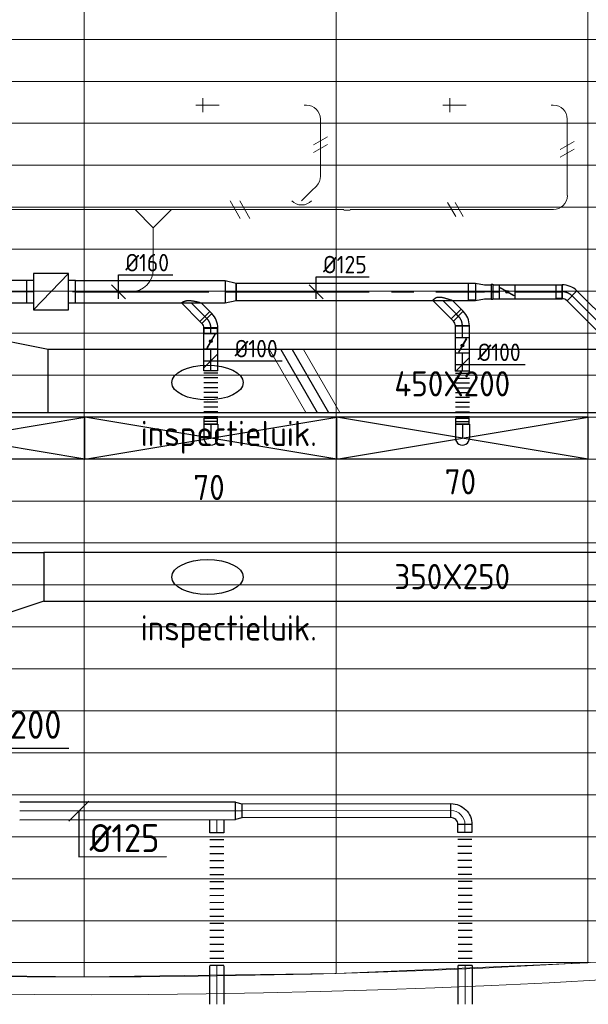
# Model space of a CAD drawing. Header units: millimetres. Extents: x -72412 to 16313, y -1015 to 52998.
# Tile 19 of 64: x -45385 to -41321, y 7931 to 14970. Entities that reach past the tile are written whole.
import ezdxf
from ezdxf.enums import TextEntityAlignment as Align

# ---------------------------------------------------------------- set-up
doc = ezdxf.new("R2010")
doc.units = ezdxf.units.MM
doc.header["$LTSCALE"] = 50
doc.linetypes.add('CENTER2', pattern=[28.575, 19.05, -3.175, 3.175, -3.175])
for name, color, linetype in [('4plfd', 254, 'Continuous'), ('WL570---_RETOUR', 100, 'Continuous'), ('WL570---_TOEVOER', 200, 'Continuous'), ('WL570---_TOEVOER_HL', 1, 'Continuous'), ('WL570---_TOEVOER_RST', 200, 'Continuous'), ('WL570---_TOEVOER_RST_HL', 1, 'Continuous'), ('WM570---_TOEVOER', 2, 'Continuous'), ('WM570---_TOEVOER_PR', 2, 'Continuous'), ('WM570---_TOEVOER_RST_PR', 1, 'Continuous')]:
    doc.layers.add(name, color=color, linetype=linetype)
for name, color, linetype, lineweight in [('WL570---_BESTAAND-HARTLIJN', 161, 'Continuous', 0), ('WL570---_BESTAAND-MAATVOERING', 161, 'Continuous', 0), ('WL570---_BESTAAND-RETOUR', 140, 'Continuous', 0), ('WL570---_BESTAAND-TOEVOER', 180, 'Continuous', 0), ('WL570---_DEMONTEREN', 10, 'Continuous', 0)]:
    doc.layers.add(name, color=color, linetype=linetype, lineweight=lineweight)
doc.layers.get('WL570---_DEMONTEREN').off()
doc.styles.add('BURO-018', font='ISO96.shx', dxfattribs={"height": 90})
doc.styles.add('BURO-025', font='ISO96.shx', dxfattribs={"height": 125})
doc.styles.add('MAATVOERING', font='ISO')

# ---------------------------------------------------------------- blocks, each defined once
blk = doc.blocks.new('Groep-43')
at = {"color": 8, "linetype": 'Continuous', "lineweight": 13}
for p, q in [((-73154.912, 13299.14), (-22154.912, 13299.14)), ((-73154.912, 12999.14), (-22154.912, 12999.14)), ((-73154.912, 12699.14), (-22154.912, 12699.14)), ((-73154.912, 12399.14), (-22154.912, 12399.14)), ((-73154.912, 12099.14), (-22154.912, 12099.14))]:
    blk.add_line(p, q, dxfattribs=at)
blk = doc.blocks.new('Groep-50')
at = {"color": 8, "linetype": 'Continuous', "lineweight": 13}
for p, q in [((-47654.9, 18999.1), (-47654.9, 6597.2)), ((-45854.9, 18999.1), (-45854.9, 6622.6)), ((-44054.9, 18999.1), (-44054.9, 6698.7)), ((-72854.9, 11799.1), (-22392.8, 11799.1)), ((-72188.2, 11499.1), (-23121.3, 11499.1)), ((-71473.3, 11199.1), (-23841, 11199.1)), ((-70711.8, 10899.1), (-24597.7, 10899.1)), ((-69854.9, 10599.1), (-25389.2, 10599.1)), ((-69080.3, 10299.1), (-26229.6, 10299.1)), ((-68159.5, 9999.1), (-27084.9, 9999.1)), ((-67238.6, 9699.1), (-28071.2, 9699.1)), ((-66254.9, 9399.1), (-28992, 9399.1)), ((-65366, 9099.1), (-29943.5, 9099.1)), ((-64290.1, 8799.1), (-31019.4, 8799.1)), ((-63133.8, 8499.1), (-32175.7, 8499.1)), ((-61877.5, 8199.1), (-33432, 8199.1)), ((-60492, 7899.1), (-34817.5, 7899.1)), ((-58929.6, 7599.1), (-36379.9, 7599.1)), ((-57102.8, 7299.1), (-38206.7, 7299.1)), ((-54812.5, 6999.1), (-40496.9, 6999.1)), ((-51263.2, 6699.1), (-44046.2, 6699.1)), ((-44054.9, 6698.7), (-45854.9, 6622.6)), ((-47654.9, 6597.2), (-49454.9, 6622.6)), ((-45854.9, 6622.6), (-47654.9, 6597.2))]:
    blk.add_line(p, q, dxfattribs=at)
at = {"color": 8, "linetype": 'Continuous', "lineweight": 13, "flags": 128}
blk.add_lwpolyline([(-22004.9, 19149), (-22004.9, 11828, -0.208473), (-73205.8, 11785.1), (-73304.9, 11828.1)], format="xyb", dxfattribs=at)
at = {"color": 8, "linetype": 'Continuous', "lineweight": 13}
blk.add_arc((-47654.8, 70538.1), 63940.9, 246.496301, 293.503386, dxfattribs=at)
at = {"color": 8}
blk.add_blockref('Groep-43', (0, 0), dxfattribs=at)
blk = doc.blocks.new('Block plafond 5e verd')
at = {"layer": '4plfd'}
blk.add_blockref('Groep-50', (73304.9, -19149.1), dxfattribs=at)
blk = doc.blocks.new('KARO')
for p, q in [((1, 0.5), (0, 0.5)), ((0, -0.5), (1, -0.5))]:
    blk.add_line(p, q)
at = {"invisible_edges": 15}
blk.add_3dface([(0, 0.5), (0, -0.5), (1, -0.5), (1, 0.5)], dxfattribs=at)
at = {"layer": 'WL570---_BESTAAND-HARTLIJN'}
blk.add_line((0, 0), (1, 0), dxfattribs=at)
blk = doc.blocks.new('KARH')
for p, q in [((1, 0.5), (0, 0.5)), ((0, -0.5), (1, -0.5))]:
    blk.add_line(p, q)
at = {"invisible_edges": 15}
blk.add_3dface([(0, 0.5), (0, -0.5), (1, -0.5), (1, 0.5)], dxfattribs=at)
blk = doc.blocks.new('MVLINE')
blk.add_line((35.4, -35.4), (-35.4, 35.4))
blk = doc.blocks.new('VV155020045020005000LG')
blk.add_lwpolyline([(0, -275), (500, -275), (500, 175), (0, 275)], close=True)
at = {"invisible_edges": 15}
blk.add_3dface([(0, -275), (500, -275), (500, 175), (0, 275)], dxfattribs=at)
blk = doc.blocks.new('VV145025035025003000RG')
blk.add_lwpolyline([(0, 225), (300, 225), (300, -125), (0, -225)], close=True)
at = {"invisible_edges": 15}
blk.add_3dface([(0, 225), (300, 225), (300, -125), (0, -225)], dxfattribs=at)
blk = doc.blocks.new('OSV1251000460G')
blk.add_lwpolyline([(0, -62.5), (46.7, -50), (46.7, 50), (0, 62.5)], close=True)
at = {"layer": 'WL570---_BESTAAND-HARTLIJN'}
blk.add_line((0, 0), (46.7, 0), dxfattribs=at)
blk = doc.blocks.new('FLLINE100')
blk.add_line((0, -50), (0, 50))
blk = doc.blocks.new('OEX10000100000')
at = {"rotation": 90}
for p in [(0, -50), (0, -100), (0, -150), (0, -200), (0, -250), (0, -300), (0, -350), (0, -400), (0, -450), (0, -500), (0, -550), (0, -600), (0, -650), (0, -700), (0, -750), (0, -800), (0, -850), (0, -900), (0, -950), (0, -1000)]:
    blk.add_blockref('FLLINE100', p, dxfattribs=at)
blk = doc.blocks.new('OBO10000090H')
blk.add_lwpolyline([(50, -100, 0.414214), (-100, 50), (-100, -50, -0.414214), (-50, -100)], format="xyb", close=True)
at = {"invisible_edges": 15}
for points in [[(-91.3, -50.8), (-74, 47.7), (-100, 50), (-100, -50)], [(-82.9, -53), (-48.7, 41), (-74, 47.7), (-91.3, -50.8)], [(-75, -56.7), (-25, 29.9), (-48.7, 41), (-82.9, -53)], [(-67.9, -61.7), (-3.6, 14.9), (-25, 29.9), (-75, -56.7)], [(-61.7, -67.9), (14.9, -3.6), (-3.6, 14.9), (-67.9, -61.7)], [(-56.7, -75), (29.9, -25), (14.9, -3.6), (-61.7, -67.9)], [(-53, -82.9), (41, -48.7), (29.9, -25), (-56.7, -75)], [(-50.8, -91.3), (47.7, -74), (41, -48.7), (-53, -82.9)], [(-50, -100), (50, -100), (47.7, -74), (-50.8, -91.3)]]:
    blk.add_3dface(points, dxfattribs=at)
at = {"layer": 'WL570---_BESTAAND-HARTLIJN'}
blk.add_arc((-100, -100), 100, 0, 90, dxfattribs=at)
blk = doc.blocks.new('OZA1250100045L')
blk.add_lwpolyline([(-70.7, 0), (-106.1, 35.4), (-35.4, 106.1), (70.7, 0)])
at = {"layer": 'WL570---_BESTAAND-HARTLIJN'}
blk.add_line((0, 0), (-70.7, 70.7), dxfattribs=at)
at = {"layer": 'WL570---_BESTAAND-TOEVOER'}
blk.add_arc((0, 70.7), 100, 225, 315, dxfattribs=at)
blk = doc.blocks.new('OBO10000090ZE')
blk.add_lwpolyline([(-50, 0), (50, 0), (50, 100, 1), (-50, 100)], format="xyb", close=True)
at = {"layer": 'WL570---_BESTAAND-HARTLIJN'}
for points in [[(0, 0), (0, 150)], [(-50, 100), (50, 100)]]:
    blk.add_lwpolyline(points, dxfattribs=at)
blk = doc.blocks.new('OSV1601250650G')
blk.add_lwpolyline([(0, -80), (65.3, -62.5), (65.3, 62.5), (0, 80)], close=True)
at = {"layer": 'WL570---_BESTAAND-HARTLIJN'}
blk.add_line((0, 0), (65.3, 0), dxfattribs=at)
blk = doc.blocks.new('OTS16016016000H')
blk.add_lwpolyline([(-130, -80), (130, -80), (130, 80), (80, 130), (-80, 130), (-130, 80)], close=True)
at = {"layer": 'WL570---_BESTAAND-HARTLIJN'}
blk.add_line((-130, 0), (130, 0), dxfattribs=at)
at = {"layer": 'WL570---_BESTAAND-RETOUR'}
blk.add_lwpolyline([(-130, 0), (0, 130), (130, 0)], dxfattribs=at)
blk = doc.blocks.new('OBO10000090L')
blk.add_lwpolyline([(50, 0, 0.414214), (-100, 150), (-100, 50, -0.414214), (-50, 0)], format="xyb", close=True)
at = {"invisible_edges": 15}
for points in [[(-91.3, 49.2), (-74, 147.7), (-100, 150), (-100, 50)], [(-82.9, 47), (-48.7, 141), (-74, 147.7), (-91.3, 49.2)], [(-75, 43.3), (-25, 129.9), (-48.7, 141), (-82.9, 47)], [(-67.9, 38.3), (-3.6, 114.9), (-25, 129.9), (-75, 43.3)], [(-61.7, 32.1), (14.9, 96.4), (-3.6, 114.9), (-67.9, 38.3)], [(-56.7, 25), (29.9, 75), (14.9, 96.4), (-61.7, 32.1)], [(-53, 17.1), (41, 51.3), (29.9, 75), (-56.7, 25)], [(-50.8, 8.7), (47.7, 26), (41, 51.3), (-53, 17.1)], [(-50, 0), (50, 0), (47.7, 26), (-50.8, 8.7)]]:
    blk.add_3dface(points, dxfattribs=at)
at = {"layer": 'WL570---_BESTAAND-HARTLIJN'}
blk.add_arc((-100, 0), 100, 0, 90, dxfattribs=at)
blk = doc.blocks.new('OBO10000045H')
blk.add_lwpolyline([(50, -41.4, 0.198912), (6.1, 64.6), (-64.6, -6.1, -0.198912), (-50, -41.4)], format="xyb", close=True)
at = {"invisible_edges": 15}
for points in [[(-61.7, -9.3), (14.9, 55), (6.1, 64.6), (-64.6, -6.1)], [(-59, -12.7), (22.9, 44.6), (14.9, 55), (-61.7, -9.3)], [(-56.7, -16.4), (29.9, 33.6), (22.9, 44.6), (-59, -12.7)], [(-54.7, -20.3), (35.9, 22), (29.9, 33.6), (-56.7, -16.4)], [(-53, -24.3), (41, 9.9), (35.9, 22), (-54.7, -20.3)], [(-51.7, -28.5), (44.9, -2.6), (41, 9.9), (-53, -24.3)], [(-50.8, -32.7), (47.7, -15.4), (44.9, -2.6), (-51.7, -28.5)], [(-50.2, -37.1), (49.4, -28.3), (47.7, -15.4), (-50.8, -32.7)], [(-50, -41.4), (50, -41.4), (49.4, -28.3), (-50.2, -37.1)]]:
    blk.add_3dface(points, dxfattribs=at)
at = {"layer": 'WL570---_BESTAAND-HARTLIJN'}
blk.add_arc((-100, -41.4), 100, 0, 45, dxfattribs=at)
blk = doc.blocks.new('UISO')
for p, q in [((0, 0.18), (1, 0.757)), ((0, 0), (1, 0.577))]:
    blk.add_line(p, q)
at = {"layer": 'WL570---_BESTAAND-TOEVOER'}
for p, q in [((0, 0.36), (1, 0.937)), ((0, -0.18), (1, 0.397))]:
    blk.add_line(p, q, dxfattribs=at)
blk = doc.blocks.new('VBX1601600016025000')
for points in [[(50, 80), (0, 80), (0, -80), (50, -80)], [(300, -80), (350, -80), (350, 80), (300, 80)]]:
    blk.add_lwpolyline(points)
blk.add_lwpolyline([(50, -130), (300, -130), (300, 130), (50, 130)], close=True)
at = {"layer": 'WL570---_BESTAAND-HARTLIJN'}
blk.add_line((300, 0), (350, 0), dxfattribs=at)
at = {"layer": 'WL570---_BESTAAND-TOEVOER'}
blk.add_line((50, -130), (300, 130), dxfattribs=at)
blk = doc.blocks.new('OBO16000090H')
blk.add_lwpolyline([(80, -160, 0.414214), (-160, 80), (-160, -80, -0.414214), (-80, -160)], format="xyb", close=True)
at = {"invisible_edges": 15}
for points in [[(-146.1, -81.2), (-118.3, 76.4), (-160, 80), (-160, -80)], [(-132.6, -84.8), (-77.9, 65.5), (-118.3, 76.4), (-146.1, -81.2)], [(-120, -90.7), (-40, 47.8), (-77.9, 65.5), (-132.6, -84.8)], [(-108.6, -98.7), (-5.7, 23.9), (-40, 47.8), (-120, -90.7)], [(-98.7, -108.6), (23.9, -5.7), (-5.7, 23.9), (-108.6, -98.7)], [(-90.7, -120), (47.8, -40), (23.9, -5.7), (-98.7, -108.6)], [(-84.8, -132.6), (65.5, -77.9), (47.8, -40), (-90.7, -120)], [(-81.2, -146.1), (76.4, -118.3), (65.5, -77.9), (-84.8, -132.6)], [(-80, -160), (80, -160), (76.4, -118.3), (-81.2, -146.1)]]:
    blk.add_3dface(points, dxfattribs=at)
at = {"layer": 'WL570---_BESTAAND-HARTLIJN'}
blk.add_arc((-160, -160), 160, 0, 90, dxfattribs=at)
blk = doc.blocks.new('*U246')
at = {"color": 0, "ltscale": 10}
for p, q in [((900, 150, -2700), (-900, 150, -2700)), ((-900, -150, -2700), (-900, 150, -2700)), ((900, -150, -2700), (900, 150, -2700)), ((900, -150, -2700), (-900, -150, -2700))]:
    blk.add_line(p, q, dxfattribs=at)
at = {"layer": 'WL570---_TOEVOER_RST_HL', "linetype": 'CENTER2'}
blk.add_circle((0, 0, -2700), 0.075, dxfattribs=at)
at = {"layer": 'WL570---_TOEVOER_RST', "color": 1, "style": 'BURO-018'}
for tag in ['MC', 'Q']:
    blk.add_attdef(tag, text='', height=180, dxfattribs=at).set_placement((0, 0), align=Align.MIDDLE)
at = {"layer": 'WM570---_TOEVOER_RST_PR', "color": 1, "style": 'BURO-018'}
blk.add_attdef('POSNR', text='', height=180, dxfattribs=at).set_placement((0, 0), align=Align.MIDDLE)
blk = doc.blocks.new('*U250')
at = {"color": 0, "ltscale": 10}
for p, q in [((900, 150, -2700), (-900, 150, -2700)), ((-900, -150, -2700), (-900, 150, -2700)), ((900, -150, -2700), (900, 150, -2700)), ((900, -150, -2700), (-900, -150, -2700))]:
    blk.add_line(p, q, dxfattribs=at)
at = {"layer": 'WL570---_TOEVOER_RST_HL', "linetype": 'CENTER2'}
blk.add_circle((0, 0, -2700), 0.075, dxfattribs=at)
at = {"layer": 'WL570---_TOEVOER_RST', "color": 1, "style": 'BURO-018'}
for tag in ['MC', 'Q']:
    blk.add_attdef(tag, text='', height=180, dxfattribs=at).set_placement((0, 0), align=Align.MIDDLE)
at = {"layer": 'WM570---_TOEVOER_RST_PR', "color": 1, "style": 'BURO-018'}
blk.add_attdef('POSNR', text='', height=180, dxfattribs=at).set_placement((0, 0), align=Align.MIDDLE)
blk = doc.blocks.new('*U251')
at = {"color": 0, "ltscale": 10}
for p, q in [((900, 150, -2700), (-900, 150, -2700)), ((-900, -150, -2700), (-900, 150, -2700)), ((900, -150, -2700), (900, 150, -2700)), ((900, -150, -2700), (-900, -150, -2700))]:
    blk.add_line(p, q, dxfattribs=at)
at = {"layer": 'WL570---_TOEVOER_RST_HL', "linetype": 'CENTER2'}
blk.add_circle((0, 0, -2700), 0.075, dxfattribs=at)
at = {"layer": 'WL570---_TOEVOER_RST', "color": 1, "style": 'BURO-018'}
for tag in ['MC', 'Q']:
    blk.add_attdef(tag, text='', height=180, dxfattribs=at).set_placement((0, 0), align=Align.MIDDLE)
at = {"layer": 'WM570---_TOEVOER_RST_PR', "color": 1, "style": 'BURO-018'}
blk.add_attdef('POSNR', text='', height=180, dxfattribs=at).set_placement((0, 0), align=Align.MIDDLE)
blk = doc.blocks.new('*U785')
at = {"color": 0, "ltscale": 10}
for p, q in [((0, 50, -2700), (18.8, 50, -2700)), ((0, -50, -2700), (0, 50, -2700)), ((18.8, 50, -2700), (18.8, -50, -2700)), ((0, -50, -2700), (18.8, -50, -2700))]:
    blk.add_line(p, q, dxfattribs=at)
at = {"layer": 'WL570---_TOEVOER_HL', "linetype": 'CENTER2'}
blk.add_line((0, 0, -2700), (18.8, 0, -2700), dxfattribs=at)
at = {"layer": 'WM570---_TOEVOER_PR', "color": 2, "style": 'BURO-025'}
blk.add_attdef('POSNR', text='', height=125, dxfattribs=at).set_placement((0, 0), align=Align.MIDDLE)
blk = doc.blocks.new('*U786')
at = {"color": 0, "ltscale": 10}
for p, q in [((-41.4, -50, -2700), (-41.4, 50, -2700)), ((-6.1, 64.6, -2700), (64.6, -6.1, -2700))]:
    blk.add_line(p, q, dxfattribs=at)
for radius in [49.9, 149.9]:
    blk.add_arc((-41.4, 99.9, -2700), radius, 270, 315, dxfattribs=at)
at = {"layer": 'WL570---_TOEVOER_HL', "linetype": 'CENTER2'}
blk.add_arc((-41.4, 99.9, -2700), 99.9, 270, 315, dxfattribs=at)
at = {"layer": 'WM570---_TOEVOER_PR', "color": 2, "style": 'BURO-025'}
blk.add_attdef('POSNR', text='', height=125, dxfattribs=at).set_placement((0, 0), align=Align.MIDDLE)
blk = doc.blocks.new('*U787')
at = {"color": 0, "ltscale": 10}
for p, q in [((0, 70.7, -2700), (62.1, 132.8, -2700)), ((62.1, 132.8, -2700), (132.8, 62.1, -2700)), ((0, -70.7, -2700), (132.8, 62.1, -2700))]:
    blk.add_line(p, q, dxfattribs=at)
blk.add_spline([(-0.2, -70.5, -2700), (-0.6, -69.9, -2700), (-1.4, -68.9, -2700), (-2.5, -67.4, -2700), (-3.8, -65.6, -2700), (-5.3, -63.3, -2700), (-6.9, -60.6, -2700), (-8.7, -57.4, -2700), (-10.5, -53.7, -2700), (-12.2, -49.6, -2700), (-13.8, -44.9, -2700), (-15.2, -39.7, -2700), (-16.3, -34, -2700), (-17.1, -27.8, -2700), (-17.5, -21.1, -2700), (-17.5, -13.9, -2700), (-17.1, -6.4, -2700), (-16.3, 1.4, -2700), (-15.2, 9.4, -2700), (-13.8, 17.4, -2700), (-12.2, 25.2, -2700), (-10.5, 32.8, -2700), (-8.7, 40, -2700), (-6.9, 46.7, -2700), (-5.3, 52.8, -2700), (-3.8, 58.1, -2700), (-2.5, 62.5, -2700), (-1.4, 66.1, -2700), (-0.6, 68.6, -2700), (-0.2, 70.2, -2700), (0, 70.7, -2700)], degree=3, dxfattribs=at)
at = {"layer": 'WL570---_TOEVOER_HL', "linetype": 'CENTER2'}
blk.add_line((0, 0, -2700), (97.4, 97.4, -2700), dxfattribs=at)
at = {"layer": 'WM570---_TOEVOER_PR', "color": 2, "style": 'BURO-025'}
blk.add_attdef('POSNR', text='', height=125, dxfattribs=at).set_placement((0, 0), align=Align.MIDDLE)
blk = doc.blocks.new('*U788')
at = {"color": 0, "ltscale": 10}
for p, q in [((0, 50, -2700), (36.2, 50, -2700)), ((36.2, 50, -2700), (36.2, -50, -2700)), ((0, -50, -2700), (36.2, -50, -2700))]:
    blk.add_line(p, q, dxfattribs=at)
at = {"layer": 'WL570---_TOEVOER_HL', "linetype": 'CENTER2'}
blk.add_line((0, 0, -2700), (36.2, 0, -2700), dxfattribs=at)
at = {"layer": 'WM570---_TOEVOER_PR', "color": 2, "style": 'BURO-025'}
blk.add_attdef('POSNR', text='', height=125, dxfattribs=at).set_placement((0, 0), align=Align.MIDDLE)
blk = doc.blocks.new('*U789')
at = {"color": 0, "ltscale": 10}
for p, q in [((-100, 47.5, -2700), (-142.6, 47.5, -2700)), ((-142.6, -47.5, -2700), (-142.6, 47.5, -2700)), ((-100, 50, -2700), (-86.8, 50, -2700)), ((-100, -50, -2700), (-100, 50, -2700)), ((-100, -47.5, -2700), (-100, 47.5, -2700)), ((-86.8, 50, -2700), (-61.4, 50, -2700)), ((-61.4, 50, -2700), (-38.6, 50, -2700)), ((-38.6, 50, -2700), (-20, 50, -2700)), ((-20, 50, -2700), (-6.8, 50, -2700)), ((-6.8, 50, -2700), (0, 50, -2700)), ((-100, -47.5, -2700), (-142.6, -47.5, -2700)), ((-100, -50, -2700), (-86.8, -50, -2700)), ((-86.8, -50, -2700), (-61.4, -50, -2700)), ((-61.4, -50, -2700), (-38.6, -50, -2700)), ((-38.6, -50, -2700), (-20, -50, -2700)), ((-20, -50, -2700), (-6.8, -50, -2700)), ((-6.8, -50, -2700), (0, -50, -2700))]:
    blk.add_line(p, q, dxfattribs=at)
blk.add_arc((0, 0, -2700), 50, 270, 90, dxfattribs=at)
at = {"layer": 'WL570---_TOEVOER_HL', "linetype": 'CENTER2'}
blk.add_line((-100, 0, -2700), (0, 0, -2700), dxfattribs=at)
at = {"layer": 'WM570---_TOEVOER_PR', "color": 2, "style": 'BURO-025'}
blk.add_attdef('POSNR', text='', height=125, dxfattribs=at).set_placement((0, 0), align=Align.MIDDLE)
blk = doc.blocks.new('*U790')
at = {"ltscale": 10}
for p, q in [((-55.9, 50, -2700), (55.8, 50, -2700)), ((-55.9, -50, -2700), (-55.9, 50, -2700)), ((-48.9, 27.1, -2700), (-47.9, 28.8, -2700)), ((47.9, -28.8, -2700), (-48.9, 27.1, -2700)), ((48.9, -27.1, -2700), (-47.9, 28.8, -2700)), ((55.8, 50, -2700), (55.8, -50, -2700)), ((55.8, 47.5, -2700), (98.4, 47.5, -2700)), ((98.4, 47.5, -2700), (98.4, -47.5, -2700)), ((-55.9, -50, -2700), (55.8, -50, -2700)), ((47.9, -28.8, -2700), (48.9, -27.1, -2700)), ((55.8, -47.5, -2700), (98.4, -47.5, -2700))]:
    blk.add_line(p, q, dxfattribs=at)
blk.add_circle((0, 0, -2700), 9.31, dxfattribs=at)
at = {"layer": 'WL570---_TOEVOER', "color": 2, "style": 'BURO-025'}
blk.add_attdef('I', text='', height=125, dxfattribs=at).set_placement((0, 0), align=Align.MIDDLE)
at = {"layer": 'WM570---_TOEVOER_PR', "color": 2, "style": 'BURO-025'}
blk.add_attdef('POSNR', text='', height=125, dxfattribs=at).set_placement((0, 0), align=Align.MIDDLE)
blk = doc.blocks.new('*U791')
at = {"color": 0, "ltscale": 10}
for p, q in [((0, 50, -2700), (155, 50, -2700)), ((0, -50, -2700), (0, 50, -2700)), ((0, -50, -2700), (155, -50, -2700))]:
    blk.add_line(p, q, dxfattribs=at)
at = {"layer": 'WL570---_TOEVOER_HL', "linetype": 'CENTER2'}
blk.add_line((0, 0, -2700), (155, 0, -2700), dxfattribs=at)
at = {"layer": 'WM570---_TOEVOER_PR', "color": 2, "style": 'BURO-025'}
blk.add_attdef('POSNR', text='', height=125, dxfattribs=at).set_placement((0, 0), align=Align.MIDDLE)
blk = doc.blocks.new('*U792')
at = {"color": 0, "ltscale": 10}
for p, q in [((0, 50, -2700), (0, -50, -2700)), ((17.3, 50, -2700), (17.3, -50, -2700)), ((52, 50, -2700), (52, -50, -2700)), ((86.7, 50, -2700), (86.7, -50, -2700)), ((121.4, 50, -2700), (121.4, -50, -2700)), ((156.1, 50, -2700), (156.1, -50, -2700)), ((190.8, 50, -2700), (190.8, -50, -2700)), ((225.5, 50, -2700), (225.5, -50, -2700)), ((260.2, 50, -2700), (260.2, -50, -2700)), ((294.9, 50, -2700), (294.9, -50, -2700)), ((329.6, 50, -2700), (329.6, -50, -2700)), ((364.3, 50, -2700), (364.3, -50, -2700)), ((381.6, 50, -2700), (381.6, -50, -2700))]:
    blk.add_line(p, q, dxfattribs=at)
at = {"layer": 'WM570---_TOEVOER_PR', "color": 2, "style": 'BURO-025'}
blk.add_attdef('POSNR', text='', height=125, dxfattribs=at).set_placement((0, 0), align=Align.MIDDLE)
blk = doc.blocks.new('*U793')
at = {"color": 0, "ltscale": 10}
for p, q in [((0, 80, -2700), (1069.1, 80, -2700)), ((0, -80, -2700), (0, 80, -2700)), ((1069.1, 80, -2700), (1069.1, -80, -2700)), ((0, -80, -2700), (1069.1, -80, -2700))]:
    blk.add_line(p, q, dxfattribs=at)
at = {"layer": 'WL570---_TOEVOER_HL', "linetype": 'CENTER2'}
blk.add_line((0, 0, -2700), (1069.1, 0, -2700), dxfattribs=at)
at = {"layer": 'WM570---_TOEVOER_PR', "color": 2, "style": 'BURO-025'}
blk.add_attdef('POSNR', text='', height=125, dxfattribs=at).set_placement((0, 0), align=Align.MIDDLE)
blk = doc.blocks.new('*U794')
at = {"color": 0, "ltscale": 10}
for p, q in [((0, 80, -2700), (78.2, 62.5, -2700)), ((0, 80, -2700), (0, -80, -2700)), ((78.2, 62.5, -2700), (78.2, -62.5, -2700)), ((0, -80, -2700), (78.2, -62.5, -2700))]:
    blk.add_line(p, q, dxfattribs=at)
at = {"layer": 'WL570---_TOEVOER_HL', "linetype": 'CENTER2'}
blk.add_line((0, 0, -2700), (78.2, 0, -2700), dxfattribs=at)
for centre in [(0, 0, -2700), (78.2, 0, -2700)]:
    blk.add_circle(centre, 0.075, dxfattribs=at)
at = {"layer": 'WM570---_TOEVOER_PR', "color": 2, "style": 'BURO-025'}
blk.add_attdef('POSNR', text='', height=125, dxfattribs=at).set_placement((0, 0), align=Align.MIDDLE)
blk = doc.blocks.new('*U795')
at = {"color": 0, "ltscale": 10}
for p, q in [((0, 50, -2700), (83.2, 50, -2700)), ((83.2, 50, -2700), (83.2, -50, -2700)), ((0, -50, -2700), (83.2, -50, -2700))]:
    blk.add_line(p, q, dxfattribs=at)
at = {"layer": 'WL570---_TOEVOER_HL', "linetype": 'CENTER2'}
blk.add_line((0, 0, -2700), (83.2, 0, -2700), dxfattribs=at)
at = {"layer": 'WM570---_TOEVOER_PR', "color": 2, "style": 'BURO-025'}
blk.add_attdef('POSNR', text='', height=125, dxfattribs=at).set_placement((0, 0), align=Align.MIDDLE)
blk = doc.blocks.new('*U796')
at = {"color": 0, "ltscale": 10}
for p, q in [((-100, 47.5, -2700), (-142.6, 47.5, -2700)), ((-142.6, -47.5, -2700), (-142.6, 47.5, -2700)), ((-100, 50, -2700), (-86.8, 50, -2700)), ((-100, -50, -2700), (-100, 50, -2700)), ((-100, -47.5, -2700), (-100, 47.5, -2700)), ((-86.8, 50, -2700), (-61.4, 50, -2700)), ((-61.4, 50, -2700), (-38.6, 50, -2700)), ((-38.6, 50, -2700), (-20, 50, -2700)), ((-20, 50, -2700), (-6.8, 50, -2700)), ((-6.8, 50, -2700), (0, 50, -2700)), ((-100, -47.5, -2700), (-142.6, -47.5, -2700)), ((-100, -50, -2700), (-86.8, -50, -2700)), ((-86.8, -50, -2700), (-61.4, -50, -2700)), ((-61.4, -50, -2700), (-38.6, -50, -2700)), ((-38.6, -50, -2700), (-20, -50, -2700)), ((-20, -50, -2700), (-6.8, -50, -2700)), ((-6.8, -50, -2700), (0, -50, -2700))]:
    blk.add_line(p, q, dxfattribs=at)
blk.add_arc((0, 0, -2700), 50, 270, 90, dxfattribs=at)
at = {"layer": 'WL570---_TOEVOER_HL', "linetype": 'CENTER2'}
blk.add_line((-100, 0, -2700), (0, 0, -2700), dxfattribs=at)
at = {"layer": 'WM570---_TOEVOER_PR', "color": 2, "style": 'BURO-025'}
blk.add_attdef('POSNR', text='', height=125, dxfattribs=at).set_placement((0, 0), align=Align.MIDDLE)
blk = doc.blocks.new('*U797')
at = {"ltscale": 10}
for p, q in [((-55.9, 50, -2700), (55.8, 50, -2700)), ((-55.9, -50, -2700), (-55.9, 50, -2700)), ((-48.9, 27.1, -2700), (-47.9, 28.8, -2700)), ((47.9, -28.8, -2700), (-48.9, 27.1, -2700)), ((48.9, -27.1, -2700), (-47.9, 28.8, -2700)), ((55.8, 50, -2700), (55.8, -50, -2700)), ((-55.9, -50, -2700), (55.8, -50, -2700)), ((47.9, -28.8, -2700), (48.9, -27.1, -2700))]:
    blk.add_line(p, q, dxfattribs=at)
blk.add_circle((0, 0, -2700), 9.31, dxfattribs=at)
at = {"layer": 'WL570---_TOEVOER', "color": 2, "style": 'BURO-025'}
blk.add_attdef('I', text='', height=125, dxfattribs=at).set_placement((0, 0), align=Align.MIDDLE)
at = {"layer": 'WM570---_TOEVOER_PR', "color": 2, "style": 'BURO-025'}
blk.add_attdef('POSNR', text='', height=125, dxfattribs=at).set_placement((0, 0), align=Align.MIDDLE)
blk = doc.blocks.new('*U798')
at = {"color": 0, "ltscale": 10}
for p, q in [((0, 50, -2700), (128.1, 50, -2700)), ((0, -50, -2700), (0, 50, -2700)), ((0, -50, -2700), (128.1, -50, -2700))]:
    blk.add_line(p, q, dxfattribs=at)
at = {"layer": 'WL570---_TOEVOER_HL', "linetype": 'CENTER2'}
blk.add_line((0, 0, -2700), (128.1, 0, -2700), dxfattribs=at)
at = {"layer": 'WM570---_TOEVOER_PR', "color": 2, "style": 'BURO-025'}
blk.add_attdef('POSNR', text='', height=125, dxfattribs=at).set_placement((0, 0), align=Align.MIDDLE)
blk = doc.blocks.new('*U799')
at = {"color": 0, "ltscale": 10}
for p, q in [((0, 50, -2700), (0, -50, -2700)), ((17.2, 50, -2700), (17.2, -50, -2700)), ((51.6, 50, -2700), (51.6, -50, -2700)), ((86, 50, -2700), (86, -50, -2700)), ((120.4, 50, -2700), (120.4, -50, -2700)), ((154.7, 50, -2700), (154.7, -50, -2700)), ((189.1, 50, -2700), (189.1, -50, -2700)), ((223.5, 50, -2700), (223.5, -50, -2700)), ((257.9, 50, -2700), (257.9, -50, -2700)), ((292.3, 50, -2700), (292.3, -50, -2700)), ((326.7, 50, -2700), (326.7, -50, -2700)), ((361.1, 50, -2700), (361.1, -50, -2700)), ((378.3, 50, -2700), (378.3, -50, -2700))]:
    blk.add_line(p, q, dxfattribs=at)
at = {"layer": 'WM570---_TOEVOER_PR', "color": 2, "style": 'BURO-025'}
blk.add_attdef('POSNR', text='', height=125, dxfattribs=at).set_placement((0, 0), align=Align.MIDDLE)
blk = doc.blocks.new('*U800')
at = {"color": 0, "ltscale": 10}
for p, q in [((0, 50, -2700), (21.3, 50, -2700)), ((0, -50, -2700), (0, 50, -2700)), ((21.3, 50, -2700), (21.3, -50, -2700)), ((0, -50, -2700), (21.3, -50, -2700))]:
    blk.add_line(p, q, dxfattribs=at)
at = {"layer": 'WL570---_TOEVOER_HL', "linetype": 'CENTER2'}
blk.add_line((0, 0, -2700), (21.3, 0, -2700), dxfattribs=at)
at = {"layer": 'WM570---_TOEVOER_PR', "color": 2, "style": 'BURO-025'}
blk.add_attdef('POSNR', text='', height=125, dxfattribs=at).set_placement((0, 0), align=Align.MIDDLE)
blk = doc.blocks.new('*U801')
at = {"color": 0, "ltscale": 10}
for p, q in [((-41.4, -50, -2700), (-41.4, 50, -2700)), ((-6.1, 64.6, -2700), (64.6, -6.1, -2700))]:
    blk.add_line(p, q, dxfattribs=at)
for radius in [49.9, 149.9]:
    blk.add_arc((-41.4, 99.9, -2700), radius, 270, 315, dxfattribs=at)
at = {"layer": 'WL570---_TOEVOER_HL', "linetype": 'CENTER2'}
blk.add_arc((-41.4, 99.9, -2700), 99.9, 270, 315, dxfattribs=at)
at = {"layer": 'WM570---_TOEVOER_PR', "color": 2, "style": 'BURO-025'}
blk.add_attdef('POSNR', text='', height=125, dxfattribs=at).set_placement((0, 0), align=Align.MIDDLE)
blk = doc.blocks.new('*U802')
at = {"color": 0, "ltscale": 10}
for p, q in [((0, 70.7, -2700), (61, 131.7, -2700)), ((61, 131.7, -2700), (131.7, 61, -2700)), ((0, -70.7, -2700), (131.7, 61, -2700))]:
    blk.add_line(p, q, dxfattribs=at)
blk.add_spline([(-0.2, -70.6, -2700), (-0.8, -70.1, -2700), (-1.8, -69.3, -2700), (-3.2, -68.2, -2700), (-4.9, -66.7, -2700), (-6.9, -64.9, -2700), (-9.2, -62.8, -2700), (-11.6, -60.3, -2700), (-14.1, -57.4, -2700), (-16.6, -54, -2700), (-19, -50.2, -2700), (-21.2, -45.7, -2700), (-23, -40.7, -2700), (-24.2, -35, -2700), (-24.9, -28.5, -2700), (-24.9, -21.3, -2700), (-24.2, -13.5, -2700), (-23, -5.2, -2700), (-21.2, 3.4, -2700), (-19, 12.1, -2700), (-16.6, 20.8, -2700), (-14.1, 29.2, -2700), (-11.6, 37.1, -2700), (-9.2, 44.5, -2700), (-6.9, 51.1, -2700), (-4.9, 56.9, -2700), (-3.2, 61.8, -2700), (-1.8, 65.6, -2700), (-0.8, 68.4, -2700), (-0.2, 70.1, -2700), (0, 70.7, -2700)], degree=3, dxfattribs=at)
at = {"layer": 'WL570---_TOEVOER_HL', "linetype": 'CENTER2'}
blk.add_line((0, 0, -2700), (96.3, 96.3, -2700), dxfattribs=at)
at = {"layer": 'WM570---_TOEVOER_PR', "color": 2, "style": 'BURO-025'}
blk.add_attdef('POSNR', text='', height=125, dxfattribs=at).set_placement((0, 0), align=Align.MIDDLE)
blk = doc.blocks.new('*U803')
at = {"color": 0, "ltscale": 10}
for p, q in [((0, 62.5, -2700), (1710.7, 62.5, -2700)), ((0, -62.5, -2700), (0, 62.5, -2700)), ((1710.7, 62.5, -2700), (1710.7, -62.5, -2700)), ((0, -62.5, -2700), (1710.7, -62.5, -2700))]:
    blk.add_line(p, q, dxfattribs=at)
at = {"layer": 'WL570---_TOEVOER_HL', "linetype": 'CENTER2'}
blk.add_line((0, 0, -2700), (1710.7, 0, -2700), dxfattribs=at)
at = {"layer": 'WM570---_TOEVOER_PR', "color": 2, "style": 'BURO-025'}
blk.add_attdef('POSNR', text='', height=125, dxfattribs=at).set_placement((0, 0), align=Align.MIDDLE)
blk = doc.blocks.new('*U804')
at = {"color": 0, "ltscale": 10}
for p, q in [((0, 59.375, -2700), (-50, 59.375, -2700)), ((-50, -59.375, -2700), (-50, 59.375, -2700)), ((-50, -59.375, -2700), (-50, 59.375, -2700)), ((0, 62.5, -2700), (64.18, 50, -2700)), ((0, 62.5, -2700), (0, -62.5, -2700)), ((64.18, 50, -2700), (114.18, 50, -2700)), ((0, -59.375, -2700), (-50, -59.375, -2700)), ((0, -62.5, -2700), (64.18, -50, -2700)), ((64.18, -50, -2700), (114.18, -50, -2700))]:
    blk.add_line(p, q, dxfattribs=at)
at = {"layer": 'WL570---_TOEVOER_HL', "linetype": 'CENTER2'}
for p in [(0, 0, -2700), (114.18, 0, -2700)]:
    blk.add_line(p, (64.18, 0, -2700), dxfattribs=at)
blk.add_circle((0, 0, -2700), 0.075, dxfattribs=at)
at = {"layer": 'WM570---_TOEVOER_PR', "color": 2, "style": 'BURO-025'}
blk.add_attdef('POSNR', text='', height=125, dxfattribs=at).set_placement((0, 0), align=Align.MIDDLE)
blk = doc.blocks.new('*U805')
at = {"color": 0, "ltscale": 10}
for p, q in [((-5, 54, -2700), (5, 54, -2700)), ((-5, 54, -2700), (-5, -54, -2700)), ((-5, 54, -2700), (-5, -54, -2700)), ((5, 54, -2700), (5, -54, -2700)), ((5, 54, -2700), (5, -54, -2700)), ((-5, -54, -2700), (5, -54, -2700))]:
    blk.add_line(p, q, dxfattribs=at)
at = {"layer": 'WL570---_TOEVOER_HL', "linetype": 'CENTER2'}
blk.add_line((-5, 0, -2700), (5, 0, -2700), dxfattribs=at)
at = {"layer": 'WM570---_TOEVOER_PR', "color": 2, "style": 'BURO-025'}
blk.add_attdef('POSNR', text='', height=125, dxfattribs=at).set_placement((0, 0), align=Align.MIDDLE)
blk = doc.blocks.new('*U806')
at = {"color": 0, "ltscale": 10}
for p, q in [((0, 50, -2700), (47.2, 50, -2700)), ((0, -50, -2700), (47.2, -50, -2700))]:
    blk.add_line(p, q, dxfattribs=at)
at = {"layer": 'WL570---_TOEVOER_HL', "linetype": 'CENTER2'}
blk.add_line((0, 0, -2700), (47.2, 0, -2700), dxfattribs=at)
at = {"layer": 'WM570---_TOEVOER_PR', "color": 2, "style": 'BURO-025'}
blk.add_attdef('POSNR', text='', height=125, dxfattribs=at).set_placement((0, 0), align=Align.MIDDLE)
blk = doc.blocks.new('*U807')
at = {"ltscale": 10}
for p, q in [((-55.8, 50, -2700), (55.8, 50, -2700)), ((-55.8, -50, -2700), (-55.8, 50, -2700)), ((-48.9, 27.1, -2700), (-47.9, 28.8, -2700)), ((47.9, -28.8, -2700), (-48.9, 27.1, -2700)), ((48.9, -27.1, -2700), (-47.9, 28.8, -2700)), ((55.8, 50, -2700), (55.8, -50, -2700)), ((-55.8, -50, -2700), (55.8, -50, -2700)), ((47.9, -28.8, -2700), (48.9, -27.1, -2700))]:
    blk.add_line(p, q, dxfattribs=at)
blk.add_circle((0, 0, -2700), 9.31, dxfattribs=at)
at = {"layer": 'WL570---_TOEVOER', "color": 2, "style": 'BURO-025'}
blk.add_attdef('I', text='', height=125, dxfattribs=at).set_placement((0, 0), align=Align.MIDDLE)
at = {"layer": 'WM570---_TOEVOER_PR', "color": 2, "style": 'BURO-025'}
blk.add_attdef('POSNR', text='', height=125, dxfattribs=at).set_placement((0, 0), align=Align.MIDDLE)
blk = doc.blocks.new('*U808')
at = {"color": 0, "ltscale": 10}
for p, q in [((0, 50, -2700), (337, 50, -2700)), ((337, 50, -2700), (337, -50, -2700)), ((0, -50, -2700), (337, -50, -2700))]:
    blk.add_line(p, q, dxfattribs=at)
at = {"layer": 'WL570---_TOEVOER_HL', "linetype": 'CENTER2'}
blk.add_line((0, 0, -2700), (337, 0, -2700), dxfattribs=at)
at = {"layer": 'WM570---_TOEVOER_PR', "color": 2, "style": 'BURO-025'}
blk.add_attdef('POSNR', text='', height=125, dxfattribs=at).set_placement((0, 0), align=Align.MIDDLE)
blk = doc.blocks.new('*U810')
at = {"color": 0, "ltscale": 10}
for p, q in [((-41.4, 47.5, -2700), (-84, 47.5, -2700)), ((-84, -47.5, -2700), (-84, 47.5, -2700)), ((-41.4, -50, -2700), (-41.4, 50, -2700)), ((-41.4, -47.5, -2700), (-41.4, 47.5, -2700)), ((64.6, 6.1, -2700), (-6.1, -64.6, -2700)), ((-41.4, -47.5, -2700), (-84, -47.5, -2700))]:
    blk.add_line(p, q, dxfattribs=at)
for radius in [149.9, 49.9]:
    blk.add_arc((-41.4, -99.9, -2700), radius, 45, 90, dxfattribs=at)
at = {"layer": 'WL570---_TOEVOER_HL', "linetype": 'CENTER2'}
blk.add_arc((-41.4, -99.9, -2700), 99.9, 45, 90, dxfattribs=at)
at = {"layer": 'WM570---_TOEVOER_PR', "color": 2, "style": 'BURO-025'}
blk.add_attdef('POSNR', text='', height=125, dxfattribs=at).set_placement((0, 0), align=Align.MIDDLE)
blk = doc.blocks.new('*U811')
at = {"color": 0, "ltscale": 10}
for p, q in [((0, 50, -2700), (892.2, 50, -2700)), ((0, -50, -2700), (0, 50, -2700)), ((892.2, 50, -2700), (892.2, -50, -2700)), ((0, -50, -2700), (892.2, -50, -2700))]:
    blk.add_line(p, q, dxfattribs=at)
at = {"layer": 'WL570---_TOEVOER_HL', "linetype": 'CENTER2'}
blk.add_line((0, 0, -2700), (892.2, 0, -2700), dxfattribs=at)
at = {"layer": 'WM570---_TOEVOER_PR', "color": 2, "style": 'BURO-025'}
blk.add_attdef('POSNR', text='', height=125, dxfattribs=at).set_placement((0, 0), align=Align.MIDDLE)
blk = doc.blocks.new('*U813')
at = {"layer": 'WM570---_TOEVOER', "color": 0, "ltscale": 10}
for p, q in [((0, 120.6), (389.3, 120.6)), ((0, -50), (0, 120.6)), ((50, -50), (-50, 50))]:
    blk.add_line(p, q, dxfattribs=at)
at = {"layer": 'WM570---_TOEVOER', "color": 0, "style": 'BURO-025'}
blk.add_text('%%c160', height=125, dxfattribs=at).set_placement((50, 145.6))
blk = doc.blocks.new('*U814')
at = {"layer": 'WM570---_TOEVOER', "color": 0, "ltscale": 10}
for p, q in [((0, 106.8), (380.4, 106.8)), ((0, -50), (0, 106.8)), ((50, -50), (-50, 50))]:
    blk.add_line(p, q, dxfattribs=at)
at = {"layer": 'WM570---_TOEVOER', "color": 0, "style": 'BURO-025'}
blk.add_text('%%c125', height=125, dxfattribs=at).set_placement((50, 131.8))
blk = doc.blocks.new('*U815')
at = {"layer": 'WM570---_TOEVOER', "color": 0, "ltscale": 10}
for p, q in [((-50, -50), (50, 50)), ((-50, 0), (509.3, 0))]:
    blk.add_line(p, q, dxfattribs=at)
at = {"layer": 'WM570---_TOEVOER', "color": 0, "style": 'BURO-025'}
blk.add_text('%%c100', height=125, dxfattribs=at).set_placement((170, 25))
blk = doc.blocks.new('*U816')
at = {"layer": 'WM570---_TOEVOER', "color": 0, "ltscale": 10}
for p, q in [((-50, -50), (50, 50)), ((-50, 0), (448.3, 0))]:
    blk.add_line(p, q, dxfattribs=at)
at = {"layer": 'WM570---_TOEVOER', "color": 0, "style": 'BURO-025'}
blk.add_text('%%c100', height=125, dxfattribs=at).set_placement((109, 25))

msp = doc.modelspace()

# ---------------------------------------------------------------- linework, layer by layer
at = {"layer": 'WL570---_RETOUR'}
msp.add_ellipse((-44042.9, 10985.5), major_axis=(-254.9, 0), ratio=0.489711, dxfattribs=at)
at = {"layer": 'WL570---_TOEVOER'}
for p, q in [((-46718.4, 11829.1), (-44918.4, 12129.1)), ((-44918.4, 11829.1), (-46718.4, 12129.1)), ((-44918.4, 11829.1), (-43118.4, 12129.1)), ((-43118.4, 11829.1), (-44918.4, 12129.1)), ((-43121, 11829.1), (-41321, 12129.1)), ((-41321, 11829.1), (-43121, 12129.1))]:
    msp.add_line(p, q, dxfattribs=at)
msp.add_ellipse((-44042.9, 12376.1), major_axis=(-254.9, 0), ratio=0.489711, dxfattribs=at)
at = {"layer": 'WM570---_TOEVOER'}
for points in [[(-45795.2, 9762.9), (-45660.6, 9762.9), (-45034.4, 9762.9)], [(-44962, 9312.2), (-44961.7, 8986.4), (-44335.5, 8987)]]:
    msp.add_lwpolyline(points, dxfattribs=at)

# ---------------------------------------------------------------- block references
at = {"layer": 'WL570---_DEMONTEREN', "xscale": -1}
for name, p, rotation in [('OBO10000090ZE', (-43975.2, 14359.7), 90), ('OBO10000090L', (-43335.9, 14359.7), 270), ('OBO10000090ZE', (-42210.6, 14359.7), 90), ('OBO10000090L', (-41571.3, 14359.7), 270), ('OBO10000045H', (-43235.4, 13809.5), 180), ('OSV1251000460G', (-43069.2, 13608.1), 180)]:
    msp.add_blockref(name, p, dxfattribs=dict(at, rotation=rotation))
at = {"layer": 'WL570---_DEMONTEREN'}
for name, p, xscale, yscale, zscale, rotation in [('KARO', (-43975.2, 14359.7), -16.03765465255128, 100, 100, 180), ('KARO', (-43352.1, 14359.7), -16.2227493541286, 100, 100, 180), ('KARO', (-42210.6, 14359.7), -16.03765465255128, 100, 100, 180), ('KARO', (-41587.5, 14359.7), -16.2227493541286, 100, 100, 180), ('KARO', (-43235.9, 13850.9), 408.7841593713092, 100, 100, 90), ('KARO', (-41471.3, 13712.3), 547.3431011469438, 100, 100, 90), ('KARO', (-43264.7, 13780.2), -48.98494323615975, 100, 100, 44.99999999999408), ('UISO', (-43857.8, 13674.8), 125, 125, 125, 270), ('UISO', (-42308.5, 13662.3), 100, 100, 100, 270), ('KARO', (-44430.5, 13482.3), 297.3640288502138, 160, 160, 269.9999999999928), ('KARO', (-44590.5, 13025), 417.5264794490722, 160, 160, 179.9999999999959)]:
    msp.add_blockref(name, p, dxfattribs=dict(at, xscale=xscale, yscale=yscale, zscale=zscale, rotation=rotation))
for name, p, xscale, yscale, zscale in [('UISO', (-43285.9, 14038.4), 100, 100, 100), ('UISO', (-41521.3, 14005.8), 100, 100, 100), ('KARO', (-46610.7, 13612.3), 1938.910899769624, 125, 125), ('KARO', (-44559.4, 13612.3), -46.57363093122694, 160, 160), ('KARO', (-44300.5, 13612.3), 46.57363093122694, 160, 160), ('KARO', (-44187.8, 13612.3), 1118.604017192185, 125, 125), ('KARO', (-43022.6, 13612.3), 1451.856814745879, 100, 100)]:
    msp.add_blockref(name, p, dxfattribs=dict(at, xscale=xscale, yscale=yscale, zscale=zscale))
at = {"layer": 'WL570---_DEMONTEREN', "xscale": -1}
for name, p in [('OZA1250100045L', (-43370, 13674.8)), ('OSV1601250650G', (-44606, 13612.3))]:
    msp.add_blockref(name, p, dxfattribs=at)
at = {"layer": 'WL570---_DEMONTEREN'}
for name, p, rotation in [('OTS16016016000H', (-44430.5, 13612.3), 180), ('OBO10000090H', (-41470.7, 13612.3), 270), ('OBO16000090H', (-44430.5, 13025), 269.9999999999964)]:
    msp.add_blockref(name, p, dxfattribs=dict(at, rotation=rotation))
msp.add_blockref('OSV1601250650G', (-44253.9, 13612.3), dxfattribs=at)
at = {"layer": 'WL570---_RETOUR'}
msp.add_blockref('VV145025035025003000RG', (-45512.3, 10937.2), dxfattribs=at)
for name, p, xscale, yscale, zscale, rotation in [('KARH', (-38279.9, 10987.2), 6932.456166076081, 350, 250, 180), ('KARO', (-43843.6, 9314.7), 1540.57043358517, 125, 125, 180.0517481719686), ('KARO', (-42302.7, 9316), -1494.792856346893, 100, 100, 0.05065179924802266), ('KARO', (-43976.2, 9157.9), -94.30230512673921, 100, 100, 270.0506517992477), ('KARO', (-42202.5, 9159.5), -56.55323533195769, 100, 100, 270.0506517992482), ('KARO', (-43975.4, 8207.3), -275.9456809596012, 100, 100, 90.05065179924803), ('KARO', (-42201.7, 8208.8), -275.9456809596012, 100, 100, 90.05065179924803)]:
    msp.add_blockref(name, p, dxfattribs=dict(at, xscale=xscale, yscale=yscale, zscale=zscale, rotation=rotation))
at = {"layer": 'WL570---_RETOUR', "xscale": -1}
for name, p, rotation in [('OSV1251000460G', (-43843.6, 9314.7), 180.0517481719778), ('OBO10000090H', (-42202.7, 9316.1), 270.0506517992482), ('OEX10000100000', (-43975.3, 8157.9), 180.0506517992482), ('OEX10000100000', (-42201.7, 8159.5), 180.0506517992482)]:
    msp.add_blockref(name, p, dxfattribs=dict(at, rotation=rotation))
at = {"layer": 'WL570---_TOEVOER'}
for name, p in [('Block plafond 5e verd', (-70573.6, 20679.1)), ('*U793', (-44986.3, 13025, 2700)), ('*U794', (-43917.2, 13025, 2700)), ('*U803', (-43839, 13025, 2700)), ('*U804', (-42128.3, 13025, 2700)), ('*U805', (-42009.1, 13025, 2700)), ('*U806', (-42004.1, 13025, 2700)), ('*U807', (-41901, 13025, 2700)), ('*U808', (-41845.2, 13025, 2700)), ('*U810', (-41466.8, 13025, 2700)), ('VV155020045020005000LG', (-45682.2, 12436.5))]:
    msp.add_blockref(name, p, dxfattribs=at)
for name, p, xscale, yscale, zscale, rotation in [('KARO', (-45336.3, 13025), 583.0243206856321, 160, 160, 179.9999999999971), ('UISO', (-43517.8, 12611.5), 450, 450, 450, 270)]:
    msp.add_blockref(name, p, dxfattribs=dict(at, xscale=xscale, yscale=yscale, zscale=zscale, rotation=rotation))
for name, p, rotation in [('VBX1601600016025000', (-44986.3, 13025), 179.9999999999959), ('*U811', (-40806.6, 12364.8, 2700), 134.9999999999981), ('*U787', (-44158.5, 12945, 2700), 270), ('*U802', (-42361.6, 12962.5, 2700), 270), ('*U785', (-44047.7, 12834.2, 2700), 135), ('*U800', (-42250.2, 12851.1, 2700), 135), ('*U801', (-42220.9, 12821.8, 2700), 90), ('*U786', (-44018.5, 12805, 2700), 90), ('*U790', (-44018.5, 12671.5, 2700), 90), ('*U788', (-44018.5, 12727.4, 2700), 90), ('*U795', (-42220.9, 12697.2, 2700), 90), ('*U797', (-42220.9, 12641.3, 2700), 90), ('*U791', (-44018.5, 12460.7, 2700), 90), ('*U798', (-42220.9, 12457.4, 2700), 90), ('*U792', (-44018.5, 12460.7, 2700), 270), ('*U799', (-42220.9, 12457.4, 2700), 270), ('*U789', (-44018.5, 11979.1, 2700), 270), ('*U796', (-42220.9, 11979.1, 2700), 270)]:
    msp.add_blockref(name, p, dxfattribs=dict(at, rotation=rotation))
at = {"layer": 'WL570---_TOEVOER', "xscale": 4551.648036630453, "yscale": 450, "zscale": 200}
msp.add_blockref('KARH', (-45182.2, 12386.5), dxfattribs=at)
at = {"layer": 'WL570---_TOEVOER'}
ref = msp.add_blockref('*U246', (-45818.4, 11979.1, 2700), dxfattribs=at)
ref.add_attrib('Q', '70', dxfattribs={"layer": 'WL570---_TOEVOER_RST', "color": 2, "height": 180, "style": 'BURO-018'}).set_placement((-45825.7, 11647), align=Align.MIDDLE)
ref = msp.add_blockref('*U251', (-44018.4, 11979.1, 2700), dxfattribs=at)
ref.add_attrib('Q', '70', dxfattribs={"layer": 'WL570---_TOEVOER_RST', "color": 2, "height": 180, "style": 'BURO-018'}).set_placement((-44031.8, 11626.2), align=Align.MIDDLE)
ref = msp.add_blockref('*U250', (-42221, 11979.1, 2700), dxfattribs=at)
ref.add_attrib('Q', '70', dxfattribs={"layer": 'WL570---_TOEVOER_RST', "color": 2, "height": 180, "style": 'BURO-018'}).set_placement((-42235.1, 11666.5), align=Align.MIDDLE)
at = {"layer": 'WM570---_TOEVOER'}
for name, p in [('*U813', (-44679.5, 13025, 2700)), ('*U814', (-43266.7, 13025, 2700)), ('*U815', (-44018.5, 12531.1, 2700)), ('*U816', (-42220.9, 12504.8, 2700))]:
    msp.add_blockref(name, p, dxfattribs=at)
at = {"layer": 'WM570---_TOEVOER', "xscale": -1.999999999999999, "yscale": 2, "zscale": 2, "rotation": 0.05065179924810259}
msp.add_blockref('MVLINE', (-44962, 9312.2), dxfattribs=at)

# ---------------------------------------------------------------- texts
at = {"layer": 'WL570---_BESTAAND-MAATVOERING', "style": 'MAATVOERING'}
msp.add_text('450X200', height=180, dxfattribs=at).set_placement((-42707.3, 12277.2))
at = {"layer": 'WM570---_TOEVOER', "style": 'MAATVOERING'}
for s, height, p in [('inspectieluik.', 180, (-44520.6, 11922.2)), ('350X250', 180, (-42707.3, 10898.6)), ('inspectieluik.', 180, (-44520.6, 10531.7)), ('%%c200', 200, (-45610.6, 9829.5))]:
    msp.add_text(s, height=height, dxfattribs=at).set_placement(p)
msp.add_text('%%c125', height=200, rotation=0.05284, dxfattribs=at).set_placement((-44386.1, 9019.5), align=Align.RIGHT)

doc.saveas('drawing.dxf')
